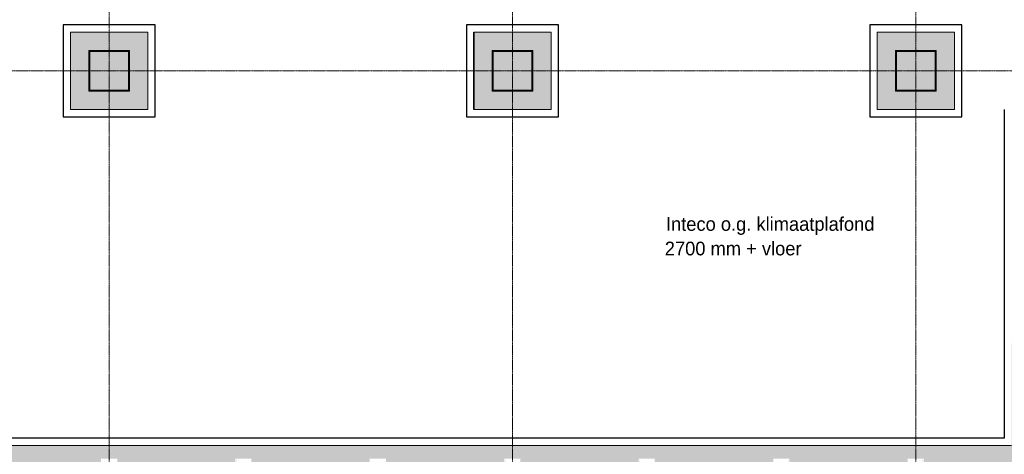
# Model space of a CAD drawing. Header units: millimetres. Extents: x 3625 to 92626, y -20577 to 42628.
# Tile 247 of 256: x 41292 to 54717, y 19599 to 25524. Entities that reach past the tile are written whole.
import ezdxf

# ---------------------------------------------------------------- set-up
doc = ezdxf.new("R2010")
doc.units = ezdxf.units.MM
doc.linetypes.add('stramien', pattern=[22.225, 12.7, -3.175, 3.175, -3.175])
for name, color, linetype, lineweight in [('A-CLNG-IDEN', 6, 'Continuous', 18), ('A-CLNG-SUSP', 5, 'Continuous', 25), ('A-GENM', 6, 'Continuous', 18), ('S-COLS', 6, 'Continuous', 18), ('S-GRID', 1, 'Continuous', 18)]:
    doc.layers.add(name, color=color, linetype=linetype, lineweight=lineweight)
doc.styles.add('Frutiger_3', font='txt', dxfattribs={"height": 186.571782})

# ---------------------------------------------------------------- blocks, each defined once
blk = doc.blocks.new('3073_04 constructie_abt_export 08-11-2012_rvt-1-Plotview plafond tweede verdieping - 1 op 100')
at = {"layer": 'Defpoints'}
h = blk.add_hatch(color=254, dxfattribs=at)
h.paths.add_polyline_path([(46575, 2678), (46584, 2678), (46584, 3048), (46666, 3048), (46666, 3095), (48515, 3095), (48515, 3148), (44970, 3148), (44970, 3050), (46575, 3045), (46574, 2678)])
h.paths.add_polyline_path([(44960, 2678), (44961, 3048), (44950, 3048), (44950, 2678), (44959, 2678)])
h.paths.add_polyline_path([(50453, 2688), (50470, 2689), (50470, 2698), (52064, 2698), (52064, 3048), (52304, 3048), (52304, 2698), (53897, 2698), (53897, 2948), (54155, 2948), (54155, 2928), (54167, 2928), (54166, 4552), (53807, 4552), (53807, 4772), (54167, 4772), (54166, 6385), (53807, 6385), (53807, 6605), (54167, 6605), (54167, 8218), (53827, 8218), (53827, 8228), (53817, 8228), (53817, 8428), (53827, 8429), (53827, 8439), (54167, 8439), (54166, 10052), (53807, 10052), (53807, 10272), (54167, 10272), (54167, 11885), (53827, 11885), (53827, 11895), (53817, 11895), (53817, 12095), (53827, 12095), (53827, 12105), (54167, 12105), (54167, 13718), (53827, 13718), (53827, 13728), (53817, 13728), (53817, 13928), (53827, 13929), (53827, 13939), (54167, 13939), (54166, 15552), (53807, 15552), (53807, 15772), (54167, 15772), (54166, 17385), (53807, 17385), (53807, 17605), (54167, 17605), (54166, 19218), (53807, 19218), (53807, 19439), (54167, 19439), (54166, 21052), (53807, 21052), (53807, 21272), (54167, 21272), (54166, 22885), (53807, 22885), (53807, 23105), (54167, 23105), (54166, 24718), (53807, 24718), (53807, 24939), (54167, 24939), (54167, 26552), (53827, 26552), (53827, 26561), (53817, 26561), (53817, 26761), (53827, 26762), (53827, 26772), (54167, 26772), (54167, 28385), (53827, 28385), (53827, 28395), (53817, 28395), (53817, 28595), (53827, 28595), (53827, 28605), (54167, 28605), (54166, 30218), (53807, 30218), (53807, 30439), (54167, 30439), (54167, 32052), (53827, 32052), (53827, 32061), (53817, 32061), (53817, 32261), (53827, 32262), (53827, 32272), (54167, 32272), (54166, 33885), (53807, 33885), (53807, 34105), (54167, 34105), (54167, 35728), (53917, 35728), (53917, 35968), (52293, 35968), (52293, 35618), (52073, 35618), (52073, 35968), (50460, 35968), (50460, 35618), (50240, 35618), (50240, 35968), (48627, 35968), (48627, 35618), (48407, 35618), (48407, 35968), (46793, 35968), (46793, 35618), (46573, 35618), (46573, 35968), (44960, 35968), (44960, 35618), (44740, 35618), (44740, 35968), (43127, 35968), (43127, 35618), (42907, 35618), (42907, 35968), (41284, 35968), (41284, 35628), (41293, 35628), (41293, 33239), (43304, 33239), (43304, 30615), (42740, 30615), (42740, 30041), (31730, 30041), (31730, 30615), (31917, 30615), (31917, 35618), (31907, 35618), (31907, 35968), (30293, 35968), (30293, 35618), (30073, 35618), (30073, 35968), (28450, 35968), (28450, 35628), (28250, 35628), (28250, 35968), (26627, 35968), (26627, 35618), (26407, 35618), (26407, 35968), (24793, 35968), (24793, 35618), (24573, 35618), (24573, 35968), (22957, 35968), (22957, 35978), (22950, 35978), (22950, 30061), (22957, 30061), (22957, 30051), (22950, 30051), (22950, 29801), (23378, 29801), (23378, 35438), (28302, 35438), (28302, 35618), (28397, 35618), (28397, 35438), (30136, 35438), (30136, 35583), (30231, 35583), (30231, 35438), (31487, 35438), (31487, 32208), (31907, 32208), (31907, 32113), (31487, 32113), (31487, 29801), (43544, 29801), (43544, 33945), (41711, 33945), (41711, 35438), (53489, 35438), (53489, 3278), (54022, 3278), (54022, 3178), (49044, 3178), (49044, 6445), (43543, 6445), (43543, 17383), (43084, 17383), (43084, 17393), (43717, 17393), (43717, 17395), (37377, 17395), (37377, 17393), (43079, 17393), (43079, 15588), (43089, 15588), (43089, 14105), (43294, 14105), (43294, 13551), (43089, 13551), (43089, 8605), (43294, 8604), (43294, 8051), (43089, 8051), (43089, 5801), (44750, 5800), (44750, 5691), (44760, 5691), (44760, 3321), (44970, 3321), (44970, 3221), (44760, 3221), (44760, 3048), (44920, 3048), (44920, 3148), (44924, 3148), (44924, 3162), (48565, 3162), (48565, 3048), (48637, 3048), (48637, 3221), (46564, 3221), (46564, 3321), (48737, 3321), (48737, 2698), (50230, 2698), (50230, 3048), (50470, 3048), (50470, 3028), (50450, 3028), (50450, 2688)])
h.paths.add_polyline_path([(48617, 2688), (48617, 2688), (48617, 2698)], flags=16)
h.paths.add_polyline_path([(41074, 2688), (41084, 2688), (41083, 3028), (41063, 3028), (41063, 3048), (39470, 3048), (39470, 2698), (41063, 2698), (41063, 2688)], flags=16)
h.paths.add_polyline_path([(42916, 2688), (42917, 2688), (42916, 2698)], flags=16)
h.paths.add_polyline_path([(39250, 2688), (39250, 3028), (39230, 3028), (39230, 3048), (37727, 3048), (37727, 4361), (37397, 4361), (37717, 4461), (37627, 4461), (37627, 4552), (37377, 4552), (37377, 2948), (37637, 2948), (37637, 2698), (39230, 2698), (39230, 2688), (39240, 2688)], flags=16)
h.paths.add_polyline_path([(41303, 2698), (42896, 2698), (42896, 3048), (41303, 3048), (41303, 2755)], flags=17)
h.paths.add_polyline_path([(44539, 2698), (44650, 2698), (44650, 3048), (43136, 3048), (43136, 2698), (44281, 2698)], flags=17)
h.paths.add_polyline_path([(48397, 2698), (48397, 3048), (46804, 3048), (46804, 2698), (48396, 2698)], flags=17)
h.paths.add_polyline_path([(37377, 4772), (37397, 4772), (37397, 4782), (37727, 4782), (37727, 6385), (37377, 6385), (37377, 4780)], flags=17)
h.paths.add_polyline_path([(53827, 6395), (53827, 6395), (53817, 6395)], flags=17)
h.paths.add_polyline_path([(37727, 6605), (37727, 10052), (37377, 10052), (37377, 8428), (37717, 8428), (37717, 8228), (37377, 8228), (37377, 6605), (37717, 6605)], flags=17)
h.paths.add_polyline_path([(48250, 7801), (49044, 7801), (49044, 8855), (47992, 8855), (47992, 7801)], flags=17)
h.paths.add_polyline_path([(48784, 8061), (48250, 8061), (48250, 8595), (48784, 8595)], flags=16)
h.paths.add_polyline_path([(53827, 10261), (53827, 10262), (53817, 10261)], flags=17)
h.paths.add_polyline_path([(37727, 10272), (37727, 13718), (37377, 13718), (37377, 12095), (37717, 12095), (37717, 11895), (37377, 11895), (37377, 10272), (37717, 10272)], flags=17)
h.paths.add_polyline_path([(54167, 11895), (54167, 11895), (54052, 11895)], flags=17)
h.paths.add_polyline_path([(48784, 13301), (49048, 13301), (49048, 14355), (47992, 14355), (47992, 13301), (48250, 13301)], flags=17)
h.paths.add_polyline_path([(48250, 13561), (48250, 14095), (48784, 14095), (48784, 13561)], flags=16)
h.paths.add_polyline_path([(54167, 13928), (54167, 13929), (54052, 13928)], flags=17)
h.paths.add_polyline_path([(37727, 13939), (37727, 15552), (37377, 15552), (37377, 13939), (37717, 13939)], flags=17)
h.paths.add_polyline_path([(37717, 15761), (37717, 15762), (37716, 15761)], flags=17)
h.paths.add_polyline_path([(37727, 15772), (37727, 17383), (37377, 17383), (37377, 15772), (37717, 15772)], flags=17)
h.paths.add_polyline_path([(54167, 17395), (54166, 17395), (54052, 17395)], flags=17)
h.paths.add_polyline_path([(32196, 17595), (37367, 17595), (37367, 19178), (37356, 19178), (37356, 17603), (32127, 17603), (32127, 17595)], flags=17)
h.paths.add_polyline_path([(43722, 17598), (43727, 17598), (43727, 17603), (43722, 17603)], flags=17)
h.paths.add_polyline_path([(41617, 17705), (41767, 17705), (41767, 17715), (41617, 17715)], flags=17)
h.paths.add_polyline_path([(41567, 17908), (41566, 19065), (41563, 19067), (41545, 19068), (41545, 19078), (41417, 19078), (41417, 17908), (41453, 17908)], flags=17)
h.paths.add_polyline_path([(48653, 18801), (49044, 18801), (49044, 19855), (47989, 19855), (47989, 18801)], flags=17)
h.paths.add_polyline_path([(42750, 19041), (42917, 19041), (42917, 19051), (42740, 19051), (42740, 19605), (42917, 19605), (42917, 19615), (42730, 19615), (42730, 19041), (42740, 19041)], flags=17)
h.paths.add_polyline_path([(43117, 19041), (43304, 19041), (43304, 19191), (46171, 19191), (46171, 19301), (46161, 19301), (46161, 19211), (43304, 19211), (43304, 19615), (43120, 19615), (43120, 19605), (43294, 19605), (43294, 19051), (43117, 19051)], flags=17)
h.paths.add_polyline_path([(48794, 19051), (48240, 19051), (48240, 19605), (48794, 19604), (48794, 19061)], flags=16)
h.paths.add_polyline_path([(31607, 19188), (31917, 19188), (31917, 19468), (30291, 19468), (30291, 19188), (31168, 19188)], flags=17)
h.paths.add_polyline_path([(37356, 19188), (37367, 19188), (37367, 20411), (37356, 20411), (37356, 19857)], flags=17)
h.paths.add_polyline_path([(30281, 19188), (30281, 19468), (30277, 19468), (30277, 19188)], flags=17)
h.paths.add_polyline_path([(28447, 19188), (28447, 19468), (28443, 19468), (28443, 19188)], flags=17)
h.paths.add_polyline_path([(28460, 19188), (30071, 19188), (30071, 19468), (28457, 19468), (28457, 19188)], flags=17)
h.paths.add_polyline_path([(28237, 19188), (28237, 19538), (28263, 19538), (28263, 21112), (27822, 21112), (27822, 19718), (13730, 19718), (13730, 19538), (13793, 19538), (13793, 19188), (15407, 19188), (15407, 19538), (15627, 19538), (15627, 19188), (17237, 19188), (17237, 19538), (17457, 19538), (17457, 19188), (19071, 19188), (19071, 19538), (19291, 19538), (19291, 19188), (20904, 19188), (20904, 19538), (21124, 19538), (21124, 19188), (22737, 19188), (22737, 19538), (22957, 19538), (22957, 19188), (24571, 19188), (24571, 19538), (24791, 19538), (24791, 19188), (26404, 19188), (26404, 19538), (26624, 19538), (26624, 19188), (28082, 19188)])
h.paths.add_polyline_path([(26614, 19188), (26614, 19528), (26610, 19528), (26610, 19188)], flags=17)
h.paths.add_polyline_path([(24781, 19188), (24781, 19528), (24777, 19528), (24777, 19188)], flags=17)
h.paths.add_polyline_path([(22750, 19188), (22750, 19528), (22747, 19528), (22747, 19188)], flags=17)
h.paths.add_polyline_path([(20914, 19188), (20917, 19188), (20917, 19528), (20914, 19528)], flags=17)
h.paths.add_polyline_path([(19081, 19188), (19084, 19188), (19084, 19528), (19081, 19528)], flags=17)
h.paths.add_polyline_path([(17250, 19188), (17250, 19528), (17247, 19528), (17247, 19188)], flags=17)
h.paths.add_polyline_path([(12654, 19188), (13573, 19188), (13573, 19538), (13635, 19538), (13635, 19718), (10064, 19718), (10064, 19538), (10127, 19538), (10127, 19188), (11740, 19188), (11740, 19538), (11960, 19538), (11960, 19188)])
h.paths.add_polyline_path([(9917, 19188), (9917, 19188), (9917, 19528)], flags=17)
h.paths.add_polyline_path([(8283, 19188), (9907, 19188), (9907, 19538), (9969, 19538), (9969, 19718), (5045, 19718), (5045, 35438), (9969, 35438), (9969, 35618), (9907, 35618), (9907, 35968), (8283, 35968), (8283, 35628), (8083, 35628), (8083, 35968), (6460, 35968), (6460, 35618), (6240, 35618), (6240, 35968), (4617, 35968), (4617, 35728), (4377, 35728), (4377, 34105), (4727, 34105), (4727, 33885), (4377, 33885), (4377, 32272), (4727, 32272), (4727, 32052), (4377, 32051), (4377, 30438), (4727, 30438), (4727, 30218), (4377, 30218), (4377, 28605), (4727, 28605), (4727, 28385), (4377, 28385), (4377, 26772), (4727, 26772), (4727, 26552), (4377, 26551), (4377, 24938), (4727, 24938), (4727, 24718), (4377, 24718), (4377, 23105), (4727, 23105), (4727, 22885), (4377, 22885), (4377, 21272), (4727, 21272), (4727, 21052), (4377, 21051), (4377, 19438), (4627, 19438), (4627, 19188), (6240, 19188), (6240, 19538), (6460, 19538), (6460, 19188), (8083, 19188), (8083, 19528), (8283, 19528), (8283, 19509)])
h.paths.add_polyline_path([(28423, 19538), (28423, 21056), (30404, 21056), (30404, 21066), (28413, 21066), (28413, 19538)], flags=17)
h.paths.add_polyline_path([(41417, 19578), (41567, 19578), (41566, 20734), (41417, 20734), (41417, 19857)], flags=17)
h.paths.add_polyline_path([(33087, 21051), (33097, 21051), (33097, 21053), (33087, 21053)], flags=17)
h.paths.add_polyline_path([(46130, 21201), (46171, 21201), (46171, 23171), (46137, 23171), (46137, 21211), (43717, 21211), (43717, 21201), (46130, 21201)], flags=17)
h.paths.add_polyline_path([(31917, 21206), (31917, 23641), (31757, 23641), (31757, 21206)], flags=17)
h.paths.add_polyline_path([(30139, 21206), (30264, 21206), (30264, 21211), (28467, 21211), (28467, 23567), (30264, 23567), (30264, 23641), (28413, 23641), (28413, 21206), (28476, 21206)], flags=17)
h.paths.add_polyline_path([(54167, 22895), (54166, 22895), (54052, 22895)], flags=17)
h.paths.add_polyline_path([(46171, 23311), (46171, 23641), (43717, 23641), (43717, 23631), (46137, 23631), (46137, 23311)], flags=17)
h.paths.add_polyline_path([(31607, 23567), (31617, 23567), (31617, 23641), (31607, 23641), (31607, 23573)], flags=17)
h.paths.add_polyline_path([(30264, 23781), (30484, 23781), (30484, 23791), (28273, 23791), (28273, 23781), (30139, 23781)], flags=17)
h.paths.add_polyline_path([(31607, 23781), (31917, 23781), (31917, 23791), (31548, 23791), (31548, 23781), (31559, 23781)], flags=17)
h.paths.add_polyline_path([(32284, 24301), (32545, 24301), (32545, 25355), (31489, 25355), (31490, 24301), (32279, 24301)], flags=17)
h.paths.add_polyline_path([(26250, 24301), (27044, 24301), (27044, 25355), (25989, 25355), (25989, 24301), (26240, 24301)], flags=17)
h.paths.add_polyline_path([(37788, 24301), (38044, 24301), (38044, 25355), (36989, 25355), (36989, 24301), (37784, 24301)], flags=17)
h.paths.add_polyline_path([(20740, 24301), (21544, 24301), (21544, 25355), (20490, 25354), (20490, 24301)])
h.paths.add_polyline_path([(14990, 24301), (16045, 24301), (16045, 25355), (14989, 25355), (14989, 24301)])
h.paths.add_polyline_path([(9568, 24301), (10544, 24301), (10544, 25355), (9489, 25355), (9489, 24301)])
h.paths.add_polyline_path([(43545, 24301), (43545, 25355), (42489, 25355), (42489, 24301), (43510, 24301)], flags=17)
h.paths.add_polyline_path([(48779, 24301), (49044, 24301), (49044, 25355), (47989, 25355), (47990, 24301), (48250, 24301)], flags=17)
h.paths.add_polyline_path([(48240, 24551), (48240, 25105), (48794, 25104), (48794, 24551), (48250, 24551)], flags=16)
h.paths.add_polyline_path([(43294, 24551), (42740, 24551), (42740, 25105), (43294, 25105), (43294, 24561)], flags=16)
h.paths.add_polyline_path([(37619, 24551), (37244, 24551), (37244, 25105), (37798, 25105), (37798, 24551), (37784, 24551)], flags=16)
h.paths.add_polyline_path([(32294, 24551), (31740, 24551), (31740, 25105), (32294, 25105), (32294, 24561)], flags=16)
h.paths.add_polyline_path([(26240, 24551), (26240, 25105), (26794, 25105), (26794, 24551), (26250, 24551)], flags=16)
h.paths.add_polyline_path([(20740, 24551), (20740, 25105), (21294, 25104), (21294, 24551), (20750, 24551)], flags=16)
h.paths.add_polyline_path([(15794, 24551), (15240, 24552), (15240, 25105), (15794, 25105), (15794, 24561)], flags=16)
h.paths.add_polyline_path([(10283, 24551), (9740, 24551), (9740, 25105), (10294, 25104), (10294, 24551), (10284, 24551)], flags=16)
h.paths.add_polyline_path([(37788, 24561), (37788, 25095), (37784, 25095), (37784, 24561)], flags=0)
h.paths.add_polyline_path([(53827, 24928), (53827, 24929), (53817, 24928)], flags=17)
h.paths.add_polyline_path([(10644, 25355), (10644, 25355), (10644, 25455)])
h.paths.add_polyline_path([(49144, 25355), (49144, 25355), (49144, 25455)], flags=17)
h.paths.add_polyline_path([(27044, 26219), (27044, 28888), (20489, 28888), (20489, 26219), (27024, 26219)])
h.paths.add_polyline_path([(23968, 26239), (20502, 26239), (20502, 28859), (27024, 28859), (27024, 26239), (25051, 26239)], flags=16)
h.paths.add_polyline_path([(36310, 26712), (32068, 26712), (32069, 28444), (32066, 28444), (32066, 26712), (35282, 26712)], flags=17)
h.paths.add_polyline_path([(25475, 26739), (26524, 26739), (26524, 28359), (21002, 28359), (21002, 26739), (24712, 26739)], flags=0)
h.paths.add_polyline_path([(21012, 26749), (21012, 28349), (26514, 28349), (26514, 26749), (21032, 26749)], flags=0)
h.paths.add_polyline_path([(48653, 29801), (49044, 29801), (49044, 30855), (47989, 30855), (47990, 29801), (48250, 29801)], flags=17)
h.paths.add_polyline_path([(15240, 29801), (16044, 29801), (16044, 30855), (14989, 30855), (14990, 29801)])
h.paths.add_polyline_path([(9750, 29801), (10544, 29801), (10544, 30855), (9489, 30855), (9489, 29801), (9740, 29801)])
h.paths.add_polyline_path([(21353, 29801), (22750, 29801), (22750, 30051), (22742, 30051), (22742, 30039), (21289, 30039), (21289, 30051), (20745, 30051), (20745, 30039), (19292, 30039), (19291, 30228), (19284, 30228), (19284, 29801), (21319, 29801)])
h.paths.add_polyline_path([(18885, 29801), (19084, 29801), (19084, 35978), (19082, 35978), (19082, 35968), (17460, 35968), (17460, 35618), (17240, 35618), (17240, 35968), (15627, 35968), (15627, 35618), (15407, 35618), (15407, 35968), (13793, 35968), (13793, 35618), (13731, 35618), (13731, 35438), (18656, 35438), (18656, 29801)])
h.paths.add_polyline_path([(26250, 29801), (27044, 29801), (27044, 30855), (25989, 30855), (25989, 29801), (26240, 29801)], flags=17)
h.paths.add_polyline_path([(23000, 29846), (23000, 30046), (23200, 30046), (23200, 29846)], flags=16)
h.paths.add_polyline_path([(19034, 29846), (18834, 29846), (18834, 30046), (19034, 30046)], flags=16)
h.paths.add_polyline_path([(48240, 30051), (48240, 30605), (48794, 30605), (48794, 30051), (48250, 30051)], flags=16)
h.paths.add_polyline_path([(26794, 30051), (26240, 30051), (26240, 30605), (26794, 30605), (26794, 30061)], flags=16)
h.paths.add_polyline_path([(15740, 30051), (15240, 30051), (15240, 30605), (15794, 30605), (15794, 30051), (15783, 30051)], flags=16)
h.paths.add_polyline_path([(9750, 30051), (9740, 30051), (9740, 30605), (10294, 30604), (10294, 30051), (10284, 30051)], flags=16)
h.paths.add_polyline_path([(43284, 30061), (42750, 30061), (42750, 30595), (43284, 30595), (43284, 30119)], flags=16)
h.paths.add_polyline_path([(22750, 30061), (22750, 30228), (22742, 30228), (22742, 30061)])
h.paths.add_polyline_path([(42481, 30261), (42735, 30261), (42735, 30620), (43084, 30620), (43084, 32817), (41293, 32817), (41293, 30261), (42190, 30261)], flags=17)
h.paths.add_polyline_path([(41073, 30261), (41073, 30716), (40995, 30716), (40995, 30261)], flags=17)
h.paths.add_polyline_path([(39340, 30261), (39550, 30261), (39550, 30716), (39340, 30716), (39340, 30332)], flags=17)
h.paths.add_polyline_path([(33739, 30261), (33904, 30261), (33904, 30716), (33603, 30716), (33603, 30261), (33708, 30261)], flags=17)
h.paths.add_polyline_path([(42705, 30286), (42190, 30286), (42190, 31540), (43059, 31540), (43059, 30640), (42705, 30640), (42705, 30615)], flags=16)
h.paths.add_polyline_path([(41318, 30286), (41318, 31540), (42187, 31540), (42187, 30286), (41434, 30286)], flags=16)
h.paths.add_polyline_path([(37339, 30595), (37784, 30595), (37784, 30615), (37250, 30615), (37250, 30595)], flags=17)
h.paths.add_polyline_path([(32229, 30595), (32229, 30716), (32117, 30716), (32117, 30595), (32196, 30595)], flags=17)
h.paths.add_polyline_path([(41073, 30861), (41073, 32361), (41051, 32361), (41051, 30861)], flags=17)
h.paths.add_polyline_path([(42705, 31543), (42190, 31543), (42190, 32797), (43059, 32797), (43059, 31543)], flags=16)
h.paths.add_polyline_path([(42187, 31543), (41318, 31543), (41318, 32797), (42187, 32797), (42187, 31829)], flags=16)
h.paths.add_polyline_path([(39653, 32506), (39690, 32506), (39690, 32612), (38760, 32612), (38760, 32506), (39396, 32506)], flags=17)
h.paths.add_polyline_path([(41073, 32506), (41073, 35628), (41084, 35628), (41084, 35968), (39450, 35968), (39450, 35628), (39460, 35628), (39460, 35938), (41068, 35938), (41068, 32506)], flags=17)
h.paths.add_polyline_path([(32117, 32506), (32122, 32506), (32122, 32508), (32117, 32508)], flags=17)
h.paths.add_polyline_path([(33510, 32506), (34440, 32506), (34440, 32612), (33510, 32612), (33510, 32572)], flags=17)
h.paths.add_polyline_path([(35282, 32506), (35490, 32506), (35490, 32612), (34560, 32612), (34560, 32506), (34767, 32506)], flags=17)
h.paths.add_polyline_path([(38640, 32506), (38640, 32612), (37710, 32612), (37710, 32506), (38624, 32506)], flags=17)
h.paths.add_polyline_path([(37590, 32506), (37590, 32612), (36660, 32612), (36660, 32506), (37339, 32506)], flags=17)
h.paths.add_polyline_path([(36540, 32506), (36540, 32612), (35610, 32612), (35610, 32506), (36310, 32506)], flags=17)
h.paths.add_polyline_path([(37570, 32704), (37590, 32704), (37590, 34104), (36660, 34104), (36660, 32704), (37339, 32704)], flags=17)
h.paths.add_polyline_path([(39690, 32704), (39690, 34104), (38760, 34104), (38760, 32704), (39670, 32704)], flags=17)
h.paths.add_polyline_path([(34440, 32704), (34440, 34104), (33510, 34104), (33510, 32704), (34420, 32704)], flags=17)
h.paths.add_polyline_path([(38367, 32704), (38640, 32704), (38640, 34104), (37710, 34104), (37710, 32704), (37730, 32704)], flags=17)
h.paths.add_polyline_path([(35630, 32704), (36540, 32704), (36540, 34104), (35610, 34104), (35610, 32704)], flags=17)
h.paths.add_polyline_path([(34580, 32704), (35490, 32704), (35490, 34104), (34560, 34104), (34560, 32704)], flags=17)
h.paths.add_polyline_path([(35470, 32724), (34580, 32724), (34580, 34084), (35470, 34084), (35470, 33539)], flags=16)
h.paths.add_polyline_path([(34253, 32724), (33530, 32724), (33530, 34084), (34420, 34084), (34420, 32724)], flags=16)
h.paths.add_polyline_path([(36310, 32724), (35630, 32724), (35630, 34087), (36520, 34087), (36520, 32724)], flags=16)
h.paths.add_polyline_path([(39670, 32724), (38780, 32724), (38780, 34084), (39670, 34084), (39670, 33539)], flags=16)
h.paths.add_polyline_path([(37730, 32724), (37730, 34084), (38620, 34084), (38620, 32724), (38367, 32724)], flags=16)
h.paths.add_polyline_path([(37570, 32724), (36680, 32724), (36680, 34084), (37570, 34084), (37570, 33539)], flags=16)
h.paths.add_polyline_path([(41311, 32910), (43084, 32910), (43084, 33019), (41293, 33019), (41293, 32910)], flags=17)
h.paths.add_polyline_path([(53827, 33895), (53827, 33895), (53817, 33895)], flags=17)
h.paths.add_polyline_path([(54167, 33895), (54166, 33895), (54052, 33895)], flags=17)
h.paths.add_polyline_path([(26977, 34728), (27677, 34728), (27677, 35338), (26977, 35338), (26977, 34778)], flags=17)
h.paths.add_polyline_path([(30059, 34778), (30059, 35338), (29359, 35338), (29359, 34778)], flags=17)
h.paths.add_polyline_path([(13636, 35438), (13636, 35618), (13573, 35618), (13573, 35968), (11960, 35968), (11960, 35618), (11740, 35618), (11740, 35968), (10127, 35968), (10127, 35618), (10064, 35618), (10064, 35438), (11802, 35438), (11802, 35583), (11897, 35583), (11897, 35438), (13584, 35438)])
h.paths.add_polyline_path([(33727, 35618), (33740, 35618), (33739, 35968), (32127, 35968), (32127, 35938), (33727, 35938), (33727, 35677)], flags=17)
h.paths.add_polyline_path([(50450, 35628), (50450, 35628), (50450, 35629)], flags=17)
h.paths.add_polyline_path([(46583, 35628), (46584, 35628), (46583, 35677)], flags=17)
h.paths.add_polyline_path([(37617, 35628), (37627, 35628), (37627, 35938), (39240, 35938), (39240, 35968), (37617, 35968), (37617, 35677)], flags=17)
h.paths.add_polyline_path([(35784, 35628), (35787, 35628), (35787, 35968), (35784, 35968), (35784, 35677)], flags=17)
h.paths.add_polyline_path([(30083, 35628), (30084, 35628), (30083, 35677)], flags=17)
h.paths.add_polyline_path([(35797, 35938), (37407, 35938), (37407, 35968), (35797, 35968)], flags=17)
h.paths.add_polyline_path([(33950, 35938), (35577, 35938), (35577, 35968), (33950, 35968)], flags=17)
at = {"layer": 'S-COLS', "lineweight": 5}
for points in [[(15784, 24561), (15784, 25095), (15250, 25095), (15250, 24561)], [(20750, 24561), (21284, 24561), (21284, 25095), (20750, 25095), (20750, 24988)], [(26784, 24561), (26784, 25095), (26250, 25095), (26250, 24561)]]:
    blk.add_hatch(color=256, dxfattribs=at).paths.add_polyline_path(points, flags=0)
at = {"layer": 'S-COLS', "color": 90, "lineweight": 35}
for p, q in [((15250, 24561), (15250, 25095)), ((15250, 25095), (15784, 25095)), ((15784, 25095), (15784, 24561)), ((20750, 24561), (20750, 25095)), ((20750, 25095), (21284, 25095)), ((21284, 25095), (21284, 24561)), ((26250, 24561), (26250, 25095)), ((26250, 25095), (26784, 25095)), ((26784, 25095), (26784, 24561)), ((15784, 24561), (15250, 24561)), ((21284, 24561), (20750, 24561)), ((26784, 24561), (26250, 24561))]:
    blk.add_line(p, q, dxfattribs=at)
blk = doc.blocks.new('42_KA leemstuc betonkolomafwerking - Type-V11-Plotview plafond tweede verdieping - 1 op 100')
at = {"layer": 'A-GENM'}
h = blk.add_hatch(dxfattribs=at)
h.set_pattern_fill('FP_30', color=256, style=0, pattern_type=2)
h.set_pattern_definition([(0, (11478.5, -24828.2), (406.4, 101.6), [33.528, -271.272, 33.528, -271.272, -1625.6]), (0, (11478.5, -24828.2), (406.4, 101.6), [-609.6, 33.528, -576.072, 33.528, -271.272, -711.2]), (0, (11478.5, -24828.2), (406.4, 101.6), [-1524, 33.528, -169.672, 33.528, -474.472]), (120, (11630.9, -24777.4), (-291.18818, 301.15272), [33.528, -271.272, 33.528, -1896.872]), (120, (11630.9, -24777.4), (-291.18818, 301.15272), [-338.328, -271.272, 33.528, -576.072, -1016]), (120, (11630.9, -24777.4), (-291.18818, 301.15272), [-1219.2, 33.528, -271.272, 33.528, -677.672]), (120, (11630.9, -24777.4), (-291.18818, 301.15272), [-1557.528, -169.672, 33.528, -474.472]), (240, (11681.7, -24574.2), (-115.21182, -402.75272), [33.528, -271.272, 33.528, -1896.872]), (240, (11681.7, -24574.2), (-115.21182, -402.75272), [-338.328, -271.272, 33.528, -576.072, -1016]), (240, (11681.7, -24574.2), (-115.21182, -402.75272), [-1219.2, 33.528, -271.272, 33.528, -677.672]), (240, (11681.7, -24574.2), (-115.21182, -402.75272), [-1557.528, -169.672, 33.528, -474.472])])
h.paths.add_polyline_path([(-277, -277), (277, -277), (277, 277), (-277, 277), (-277, 160)], flags=0)
h.paths.add_polyline_path([(267, -267), (-267, -267), (-267, 267), (267, 267), (267, 160)], flags=0)
for p, q in [((-277, 277), (277, 277)), ((-277, -277), (-277, 277)), ((277, 277), (277, -277)), ((267, 267), (-267, 267)), ((-267, 267), (-267, -267)), ((267, -267), (267, 267)), ((-267, -267), (267, -267)), ((277, -277), (-277, -277))]:
    blk.add_line(p, q, dxfattribs=at)
blk = doc.blocks.new('42_KA leemstuc betonkolomafwerking - Type-V13-Plotview plafond tweede verdieping - 1 op 100')
at = {"layer": 'A-GENM'}
h = blk.add_hatch(dxfattribs=at)
h.set_pattern_fill('FP_32', color=256, style=0, pattern_type=2)
h.set_pattern_definition([(0, (5978.5, -24828.2), (406.4, 101.6), [33.528, -271.272, 33.528, -271.272, -1625.6]), (0, (5978.5, -24828.2), (406.4, 101.6), [-609.6, 33.528, -576.072, 33.528, -271.272, -711.2]), (0, (5978.5, -24828.2), (406.4, 101.6), [-1524, 33.528, -169.672, 33.528, -474.472]), (120, (6130.9, -24777.4), (-291.1882, 301.15272), [33.528, -271.272, 33.528, -1896.872]), (120, (6130.9, -24777.4), (-291.1882, 301.15272), [-338.328, -271.272, 33.528, -576.072, -1016]), (120, (6130.9, -24777.4), (-291.1882, 301.15272), [-1219.2, 33.528, -271.272, 33.528, -677.672]), (120, (6130.9, -24777.4), (-291.1882, 301.15272), [-1557.528, -169.672, 33.528, -474.472]), (240, (6181.7, -24574.2), (-115.2118, -402.75272), [33.528, -271.272, 33.528, -1896.872]), (240, (6181.7, -24574.2), (-115.2118, -402.75272), [-338.328, -271.272, 33.528, -576.072, -1016]), (240, (6181.7, -24574.2), (-115.2118, -402.75272), [-1219.2, 33.528, -271.272, 33.528, -677.672]), (240, (6181.7, -24574.2), (-115.2118, -402.75272), [-1557.528, -169.672, 33.528, -474.472])])
h.paths.add_polyline_path([(-277, -277), (277, -277), (277, 277), (-277, 277), (-277, 160)], flags=0)
h.paths.add_polyline_path([(-267, -267), (-267, 267), (267, 267), (267, -267)], flags=0)
for p, q in [((-277, 277), (277, 277)), ((-277, -277), (-277, 277)), ((277, 277), (277, -277)), ((267, 267), (-267, 267)), ((-267, 267), (-267, -267)), ((267, -267), (267, 267)), ((-267, -267), (267, -267)), ((277, -277), (-277, -277))]:
    blk.add_line(p, q, dxfattribs=at)
blk = doc.blocks.new('42_KA leemstuc betonkolomafwerking - Type-V15-Plotview plafond tweede verdieping - 1 op 100')
at = {"layer": 'A-GENM'}
h = blk.add_hatch(dxfattribs=at)
h.set_pattern_fill('FP_34', color=256, style=0, pattern_type=2)
h.set_pattern_definition([(0, (478.5, -24828.2), (406.4, 101.6), [33.528, -271.272, 33.528, -271.272, -1625.6]), (0, (478.5, -24828.2), (406.4, 101.6), [-609.6, 33.528, -576.072, 33.528, -271.272, -711.2]), (0, (478.5, -24828.2), (406.4, 101.6), [-1524, 33.528, -169.672, 33.528, -474.472]), (120, (630.9, -24777.4), (-291.1882, 301.15272), [33.528, -271.272, 33.528, -271.272, -1625.6]), (120, (630.9, -24777.4), (-291.1882, 301.15272), [-609.6, 33.528, -576.072, 33.528, -271.272, -711.2]), (120, (630.9, -24777.4), (-291.1882, 301.15272), [-1524, 33.528, -169.672, 33.528, -474.472]), (240, (681.7, -24574.2), (-115.2118, -402.75272), [33.528, -271.272, 33.528, -1896.872]), (240, (681.7, -24574.2), (-115.2118, -402.75272), [-338.328, -271.272, 33.528, -576.072, -1016]), (240, (681.7, -24574.2), (-115.2118, -402.75272), [-1219.2, 33.528, -271.272, 33.528, -677.672]), (240, (681.7, -24574.2), (-115.2118, -402.75272), [-1557.528, -169.672, 33.528, -474.472])])
h.paths.add_polyline_path([(-277, -277), (277, -277), (277, 277), (-277, 277), (-277, 160)], flags=0)
h.paths.add_polyline_path([(267, -267), (-267, -267), (-267, 267), (267, 267), (267, 160)], flags=0)
for p, q in [((-277, 277), (277, 277)), ((-277, -277), (-277, 277)), ((277, 277), (277, -277)), ((267, 267), (-267, 267)), ((-267, 267), (-267, -267)), ((267, -267), (267, 267)), ((-267, -267), (267, -267)), ((277, -277), (-277, -277))]:
    blk.add_line(p, q, dxfattribs=at)

msp = doc.modelspace()

# ---------------------------------------------------------------- linework, layer by layer
at = {"layer": 'A-CLNG-SUSP'}
for p, q in [((43139.7, 25455.2), (41884.1, 25455.2)), ((41884.1, 25455.2), (41884.1, 24201.2)), ((43139.7, 24201.2), (43139.7, 25455.2)), ((48639.5, 25455.2), (47383.9, 25455.2)), ((47383.9, 25455.2), (47383.9, 24201.2)), ((48639.5, 24201.2), (48639.5, 25455.2)), ((54139.5, 25455.2), (52883.9, 25455.2)), ((52883.9, 25455.2), (52883.9, 24201.2)), ((54139.5, 24201.2), (54139.5, 25455.2)), ((47483.9, 24301.2), (47483.9, 25355.2)), ((47483.9, 25355.2), (47485.5, 25355.2)), ((47485.5, 25355.2), (47485.5, 24301.2)), ((47485.5, 24301.2), (47483.9, 24301.2)), ((54717.4, 24301.2), (54717.4, 19818.2)), ((41884.1, 24201.2), (43139.7, 24201.2)), ((47383.9, 24201.2), (48639.5, 24201.2)), ((52883.9, 24201.2), (54139.5, 24201.2)), ((54717.4, 19818.2), (40724.8, 19818.2))]:
    msp.add_line(p, q, dxfattribs=at)
at = {"layer": 'A-GENM'}
for p, q in [((41884.1, 25355.2), (41884.1, 25455.2)), ((41884.1, 25455.2), (43139.7, 25455.2)), ((43139.7, 25455.2), (43139.7, 25355.2)), ((47383.9, 25355.2), (47383.9, 25455.2)), ((47383.9, 25455.2), (48639.5, 25455.2)), ((48639.5, 25455.2), (48639.5, 25355.2)), ((52883.9, 25355.2), (52883.9, 25455.2)), ((52883.9, 25455.2), (54139.5, 25455.2)), ((54139.5, 25455.2), (54139.5, 25355.2)), ((41884.1, 24301.2), (41884.1, 25355.2)), ((41984.1, 25355.2), (41984.1, 24301.2)), ((43039.8, 25355.2), (41984.1, 25355.2)), ((43039.8, 24301.2), (43039.8, 25355.2)), ((43139.8, 25355.2), (43139.8, 24301.2)), ((47383.9, 24301.2), (47383.9, 25355.2)), ((47483.9, 25355.2), (47483.9, 24301.2)), ((48539.6, 25355.2), (47483.9, 25355.2)), ((48539.6, 24301.2), (48539.6, 25355.2)), ((48639.6, 25355.2), (48639.6, 24301.2)), ((52883.9, 24301.2), (52883.9, 25355.2)), ((52983.9, 25355.2), (52983.9, 24301.2)), ((54039.6, 25355.2), (52983.9, 25355.2)), ((54039.6, 24301.2), (54039.6, 25355.2)), ((54139.6, 25355.2), (54139.6, 24301.2)), ((41884.1, 24201.2), (41884.1, 24301.2)), ((41984.1, 24301.2), (43039.8, 24301.2)), ((43139.7, 24301.2), (43139.7, 24201.2)), ((47383.9, 24201.2), (47383.9, 24301.2)), ((47483.9, 24301.2), (48539.6, 24301.2)), ((48639.5, 24301.2), (48639.5, 24201.2)), ((52883.9, 24201.2), (52883.9, 24301.2)), ((52983.9, 24301.2), (54039.6, 24301.2)), ((54139.5, 24301.2), (54139.5, 24201.2)), ((43139.7, 24201.2), (41884.1, 24201.2)), ((48639.5, 24201.2), (47383.9, 24201.2)), ((54139.5, 24201.2), (52883.9, 24201.2)), ((40724.8, 19818.2), (54717.4, 19818.2)), ((54817.4, 19718.2), (40724.8, 19718.2))]:
    msp.add_line(p, q, dxfattribs=at)
at = {"layer": 'S-GRID', "linetype": 'stramien'}
for p, q in [((42511.7, 41627.6), (42511.7, -3246.7)), ((48011.7, 41627.6), (48011.7, -3246.7)), ((53511.7, 41627.6), (53511.7, -3246.7)), ((25771.1, 24828.2), (91603.5, 24828.2))]:
    msp.add_line(p, q, dxfattribs=at)

# ---------------------------------------------------------------- block references
at = {"color": 250, "lineweight": 5}
msp.add_blockref('3073_04 constructie_abt_export 08-11-2012_rvt-1-Plotview plafond tweede verdieping - 1 op 100', (26995.1, 0), dxfattribs=at)
at = {"layer": 'A-GENM'}
for name, p in [('42_KA leemstuc betonkolomafwerking - Type-V11-Plotview plafond tweede verdieping - 1 op 100', (42511.7, 24828.2)), ('42_KA leemstuc betonkolomafwerking - Type-V13-Plotview plafond tweede verdieping - 1 op 100', (48011.7, 24828.2)), ('42_KA leemstuc betonkolomafwerking - Type-V15-Plotview plafond tweede verdieping - 1 op 100', (53511.7, 24828.2))]:
    msp.add_blockref(name, p, dxfattribs=at)

# ---------------------------------------------------------------- texts
at = {"layer": 'A-CLNG-IDEN', "char_height": 186.572, "attachment_point": 1, "line_spacing_factor": 1.017696, "style": 'Frutiger_3'}
for s, insert, width in [('Inteco o.g. klimaatplafond', (50103.5, 22832.4), 3891), ('2700 mm + vloer', (50087.9, 22497.7), 2436)]:
    msp.add_mtext(s, dxfattribs=dict(at, insert=insert, width=width))

doc.saveas('drawing.dxf')
